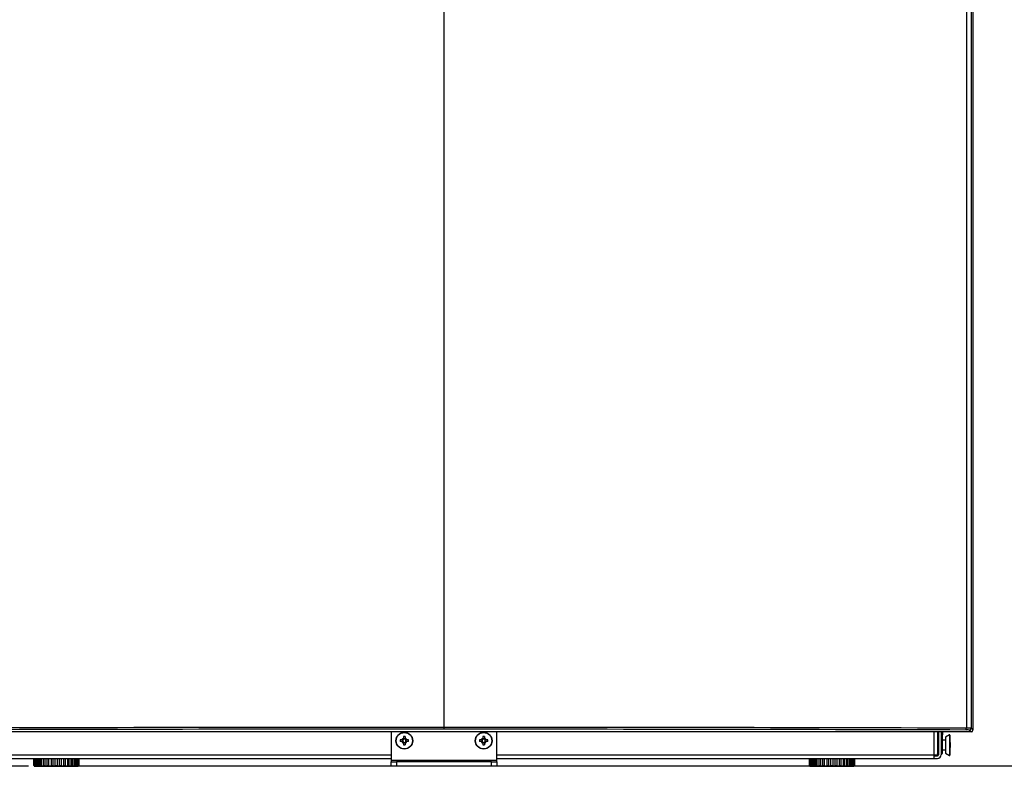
# Model space of a CAD drawing. Header units: millimetres. Extents: x 490 to 1310, y 147 to 543.
# Tile 13 of 30: x 873 to 984, y 147 to 232. Entities that reach past the tile are written whole.
import ezdxf

# ---------------------------------------------------------------- set-up
doc = ezdxf.new("R2010")
doc.units = ezdxf.units.MM
doc.layers.add('FactualArea', color=7, linetype='Continuous')
doc.styles.add('SEACAD_Arial', font='arial.ttf')
doc.dimstyles.new('Copie de ISO-25', dxfattribs={"dimtxt": 8, "dimasz": 2.5, "dimexe": 1.25, "dimexo": 0.625, "dimtad": 1, "dimdec": 0, "dimlfac": 5, "dimtxsty": 'SEACAD_Arial', "dimcen": 2.5, "dimclrd": 134, "dimclrt": 7, "dimadec": 0, "dimazin": 0, "dimtfac": 1, "dimtdec": 0, "dimtmove": 0, "dimatfit": 3, "dimfxl": 1, "dimarcsym": 0})

# ---------------------------------------------------------------- blocks, each defined once
blk = doc.blocks.new('*D44')
at = {"color": 0, "lineweight": -2, "transparency": 16777216}
for p, q in [((878.32, 345.94), (821.2, 345.94)), ((873.62, 147.04), (821.2, 147.04))]:
    blk.add_line(p, q, dxfattribs=at)
at = {"color": 134, "lineweight": -2, "transparency": 16777216}
blk.add_line((822.45, 149.54), (822.45, 343.44), dxfattribs=at)
at = {"color": 134, "transparency": 16777216}
for points in [[(822.03, 343.44), (822.86, 343.44), (822.45, 345.94)], [(822.03, 149.54), (822.86, 149.54), (822.45, 147.04)]]:
    blk.add_solid(points, dxfattribs=at)
at = {"layer": 'Defpoints', "color": 0, "transparency": 16777216}
for p in [(822.45, 345.94), (878.94, 345.94), (874.24, 147.04)]:
    blk.add_point(p, dxfattribs=at)
at = {"color": 7, "transparency": 16777216, "insert": (817.74, 246.49), "char_height": 8, "attachment_point": 5, "rotation": 90, "style": 'SEACAD_Arial'}
blk.add_mtext('995', dxfattribs=at)

msp = doc.modelspace()

# ---------------------------------------------------------------- linework, layer by layer
at = {"layer": 'FactualArea', "color": 7, "linetype": 'Continuous'}
for p, q in [((920.74, 151.45), (920.74, 261.43)), ((980, 261.52), (980, 151.36)), ((980.53, 261.53), (980.53, 151.35)), ((980.74, 233.4), (980.74, 151.14)), ((980.54, 150.94), (860.94, 150.94)), ((914.74, 150.94), (914.74, 147.74)), ((920.74, 151.25), (920.74, 151.45)), ((926.74, 147.74), (926.74, 150.94)), ((976.34, 148.34), (976.34, 150.94)), ((976.74, 150.94), (976.74, 148.34)), ((976.84, 150.94), (976.84, 148.34)), ((977.14, 150.84), (977.14, 150.6)), ((977.3, 150.84), (977.3, 150.6)), ((980.54, 150.94), (980.33, 151.15)), ((980.53, 151.35), (980.74, 151.14)), ((915.98, 150.04), (915.78, 150.04)), ((915.98, 149.84), (915.78, 149.84)), ((915.98, 150.04), (916.09, 150.04)), ((915.98, 149.84), (916.09, 149.84)), ((916.09, 150.04), (916.08, 150.04)), ((916.08, 150.02), (916.08, 150.04)), ((916.08, 149.84), (916.08, 149.86)), ((916.09, 149.84), (916.08, 149.84)), ((916.14, 150.41), (916.14, 150.21)), ((916.14, 150.09), (916.14, 150.21)), ((916.14, 150.11), (916.17, 150.11)), ((916.14, 149.67), (916.14, 149.79)), ((916.17, 149.77), (916.14, 149.77)), ((916.32, 150.11), (916.34, 150.11)), ((916.34, 149.77), (916.32, 149.77)), ((916.34, 150.41), (916.34, 150.21)), ((916.34, 150.09), (916.34, 150.21)), ((916.34, 149.67), (916.34, 149.79)), ((916.4, 150.04), (916.51, 150.04)), ((916.41, 150.04), (916.4, 150.04)), ((916.4, 149.84), (916.51, 149.84)), ((916.41, 149.84), (916.4, 149.84)), ((916.41, 150.04), (916.41, 150.02)), ((916.41, 149.86), (916.41, 149.84)), ((916.71, 150.04), (916.51, 150.04)), ((916.71, 149.84), (916.51, 149.84)), ((924.98, 150.04), (924.78, 150.04)), ((924.98, 149.84), (924.78, 149.84)), ((924.98, 150.04), (925.09, 150.04)), ((924.98, 149.84), (925.09, 149.84)), ((925.09, 150.04), (925.08, 150.04)), ((925.08, 150.02), (925.08, 150.04)), ((925.08, 149.84), (925.08, 149.86)), ((925.09, 149.84), (925.08, 149.84)), ((925.14, 150.41), (925.14, 150.21)), ((925.14, 150.09), (925.14, 150.21)), ((925.14, 150.11), (925.17, 150.11)), ((925.14, 149.67), (925.14, 149.79)), ((925.17, 149.77), (925.14, 149.77)), ((925.32, 150.11), (925.34, 150.11)), ((925.34, 149.77), (925.32, 149.77)), ((925.34, 150.41), (925.34, 150.21)), ((925.34, 150.09), (925.34, 150.21)), ((925.34, 149.67), (925.34, 149.79)), ((925.4, 150.04), (925.51, 150.04)), ((925.4, 149.84), (925.51, 149.84)), ((925.41, 150.04), (925.41, 150.02)), ((925.41, 149.86), (925.41, 149.84)), ((925.71, 150.04), (925.51, 150.04)), ((925.71, 149.84), (925.51, 149.84)), ((976.84, 149.76), (976.74, 149.76)), ((977.14, 150.6), (977.14, 150.16)), ((977.3, 150.6), (977.14, 150.6)), ((977.14, 150.16), (977.14, 148.34)), ((977.3, 148.5), (977.3, 150.6)), ((977.62, 149.99), (977.3, 149.99)), ((978.08, 150.61), (977.62, 150.34)), ((977.62, 150.34), (977.62, 148.54)), ((978.08, 150.61), (978.08, 148.27)), ((978.14, 150.57), (978.14, 148.31)), ((916.14, 149.67), (916.14, 149.47)), ((916.34, 149.67), (916.34, 149.47)), ((925.14, 149.67), (925.14, 149.47)), ((925.34, 149.67), (925.34, 149.47)), ((976.74, 149.12), (976.84, 149.12)), ((976.84, 148.74), (976.74, 148.74)), ((977.3, 148.89), (977.62, 148.89)), ((865.14, 148.34), (914.74, 148.34)), ((865.14, 147.94), (914.74, 147.94)), ((874.15, 147.94), (874.15, 147.14)), ((874.2, 147.94), (874.2, 147.14)), ((874.31, 147.94), (874.31, 147.14)), ((874.34, 147.94), (874.34, 147.14)), ((874.48, 147.94), (874.48, 147.14)), ((874.57, 147.94), (874.57, 147.14)), ((874.72, 147.94), (874.72, 147.14)), ((874.88, 147.94), (874.88, 147.14)), ((875.05, 147.94), (875.05, 147.14)), ((875.26, 147.94), (875.26, 147.14)), ((875.44, 147.94), (875.44, 147.14)), ((875.69, 147.94), (875.69, 147.14)), ((875.88, 147.94), (875.88, 147.14)), ((876.16, 147.94), (876.16, 147.14)), ((876.36, 147.94), (876.36, 147.14)), ((876.64, 147.14), (876.64, 147.94)), ((876.84, 147.94), (876.84, 147.14)), ((877.13, 147.14), (877.13, 147.94)), ((877.33, 147.14), (877.33, 147.94)), ((877.61, 147.14), (877.61, 147.94)), ((877.8, 147.14), (877.8, 147.94)), ((878.05, 147.14), (878.05, 147.94)), ((878.23, 147.14), (878.23, 147.94)), ((878.44, 147.14), (878.44, 147.94)), ((878.61, 147.14), (878.61, 147.94)), ((878.77, 147.14), (878.77, 147.94)), ((878.92, 147.14), (878.92, 147.94)), ((879.01, 147.14), (879.01, 147.94)), ((879.15, 147.14), (879.15, 147.94)), ((879.18, 147.14), (879.18, 147.94)), ((879.29, 147.14), (879.29, 147.94)), ((879.34, 147.14), (879.34, 147.94)), ((914.74, 147.74), (926.74, 147.74)), ((914.74, 147.74), (914.74, 147.54)), ((914.74, 147.54), (915.34, 147.54)), ((914.74, 147.04), (914.74, 147.54)), ((926.14, 147.54), (915.34, 147.54)), ((915.34, 147.54), (915.34, 147.04)), ((926.14, 147.04), (926.14, 147.54)), ((926.14, 147.54), (926.74, 147.54)), ((926.74, 148.34), (976.34, 148.34)), ((926.74, 147.94), (976.34, 147.94)), ((926.74, 147.54), (926.74, 147.74)), ((926.74, 147.54), (926.74, 147.04)), ((962.15, 147.94), (962.15, 147.14)), ((962.2, 147.94), (962.2, 147.14)), ((962.31, 147.94), (962.31, 147.14)), ((962.34, 147.94), (962.34, 147.14)), ((962.48, 147.94), (962.48, 147.14)), ((962.57, 147.94), (962.57, 147.14)), ((962.72, 147.94), (962.72, 147.14)), ((962.88, 147.94), (962.88, 147.14)), ((963.05, 147.94), (963.05, 147.14)), ((963.26, 147.94), (963.26, 147.14)), ((963.44, 147.94), (963.44, 147.14)), ((963.69, 147.94), (963.69, 147.14)), ((963.88, 147.94), (963.88, 147.14)), ((964.16, 147.94), (964.16, 147.14)), ((964.36, 147.94), (964.36, 147.14)), ((964.64, 147.14), (964.64, 147.94)), ((964.84, 147.94), (964.84, 147.14)), ((965.13, 147.14), (965.13, 147.94)), ((965.33, 147.14), (965.33, 147.94)), ((965.61, 147.14), (965.61, 147.94)), ((965.8, 147.14), (965.8, 147.94)), ((966.05, 147.14), (966.05, 147.94)), ((966.23, 147.14), (966.23, 147.94)), ((966.44, 147.14), (966.44, 147.94)), ((966.61, 147.14), (966.61, 147.94)), ((966.77, 147.14), (966.77, 147.94)), ((966.92, 147.14), (966.92, 147.94)), ((967.01, 147.14), (967.01, 147.94)), ((967.15, 147.14), (967.15, 147.94)), ((967.18, 147.14), (967.18, 147.94)), ((967.29, 147.14), (967.29, 147.94)), ((967.34, 147.14), (967.34, 147.94)), ((976.34, 147.94), (976.34, 148.34)), ((976.34, 148.34), (976.74, 148.34)), ((976.34, 148.24), (976.74, 148.24)), ((976.34, 147.94), (976.74, 147.94)), ((977.14, 148.5), (977.3, 148.5)), ((977.62, 148.54), (978.08, 148.27)), ((874.2, 147.14), (874.15, 147.14)), ((874.2, 147.14), (874.31, 147.14)), ((874.24, 147.14), (874.24, 147.04)), ((874.24, 147.04), (879.24, 147.04)), ((1042.8, 147.04), (874.24, 147.04)), ((874.34, 147.14), (874.48, 147.14)), ((874.57, 147.14), (874.72, 147.14)), ((874.88, 147.14), (875.05, 147.14)), ((875.26, 147.14), (875.44, 147.14)), ((875.69, 147.14), (875.88, 147.14)), ((876.16, 147.14), (876.36, 147.14)), ((876.64, 147.14), (876.84, 147.14)), ((877.13, 147.14), (877.33, 147.14)), ((877.61, 147.14), (877.8, 147.14)), ((878.05, 147.14), (878.23, 147.14)), ((878.44, 147.14), (878.61, 147.14)), ((878.77, 147.14), (878.92, 147.14)), ((879.01, 147.14), (879.15, 147.14)), ((879.18, 147.14), (879.29, 147.14)), ((879.24, 147.04), (879.24, 147.14)), ((879.29, 147.14), (879.34, 147.14)), ((915.34, 147.04), (914.74, 147.04)), ((926.14, 147.04), (915.34, 147.04)), ((926.74, 147.04), (926.14, 147.04)), ((962.2, 147.14), (962.15, 147.14)), ((962.2, 147.14), (962.31, 147.14)), ((962.24, 147.14), (962.24, 147.04)), ((962.24, 147.04), (967.24, 147.04)), ((962.34, 147.14), (962.48, 147.14)), ((962.57, 147.14), (962.72, 147.14)), ((962.88, 147.14), (963.05, 147.14)), ((963.26, 147.14), (963.44, 147.14)), ((963.69, 147.14), (963.88, 147.14)), ((964.16, 147.14), (964.36, 147.14)), ((964.64, 147.14), (964.84, 147.14)), ((965.13, 147.14), (965.33, 147.14)), ((965.61, 147.14), (965.8, 147.14)), ((966.05, 147.14), (966.23, 147.14)), ((966.44, 147.14), (966.61, 147.14)), ((966.77, 147.14), (966.92, 147.14)), ((967.01, 147.14), (967.15, 147.14)), ((967.18, 147.14), (967.29, 147.14)), ((967.24, 147.04), (967.24, 147.14)), ((967.29, 147.14), (967.34, 147.14))]:
    msp.add_line(p, q, dxfattribs=at)
for centre, radius in [((916.24, 149.94), 0.95), ((916.24, 149.94), 0.924), ((925.24, 149.94), 0.95), ((925.24, 149.94), 0.924)]:
    msp.add_circle(centre, radius, dxfattribs=at)
for centre, radius, start, end in [((920.69, -20528.52), 20679.97, 89.999856, 90.164018), ((920.8, -20528.52), 20679.97, 89.835982, 90.000144), ((920.8, -20513.54), 20664.78, 89.835922, 90.000144), ((977.4, 150.84), 0.26, 157.3801, 180), ((977.4, 150.84), 0.1, 90, 180), ((919.79, 149.94), 4.02, 178.573, 181.427), ((916.24, 149.94), 0.285, 110.5738, 159.4262), ((916.24, 149.94), 0.285, 200.5738, 249.4262), ((916.24, 149.94), 0.184, 154.6361, 205.3639), ((916.24, 149.94), 0.184, 122.9714, 147.0286), ((916.24, 149.94), 0.184, 212.9714, 237.0286), ((916.24, 146.39), 4.02, 88.573, 91.427), ((916.24, 149.94), 0.184, 64.6361, 115.3639), ((916.24, 149.94), 0.184, 244.6361, 295.3639), ((916.24, 149.94), 0.285, 20.5738, 69.4262), ((916.24, 149.94), 0.184, 32.9714, 57.0286), ((916.24, 149.94), 0.285, 290.5738, 339.4262), ((916.24, 149.94), 0.184, 302.9714, 327.0286), ((916.24, 149.94), 0.184, 334.6361, 25.3639), ((912.7, 149.94), 4.02, 358.573, 1.427), ((928.79, 149.94), 4.02, 178.573, 181.427), ((925.24, 149.94), 0.285, 110.5738, 159.4262), ((925.24, 149.94), 0.285, 200.5738, 249.4262), ((925.24, 149.94), 0.184, 154.6361, 205.3639), ((925.24, 149.94), 0.184, 122.9714, 147.0286), ((925.24, 149.94), 0.184, 212.9714, 237.0286), ((925.24, 146.39), 4.02, 88.573, 91.427), ((925.24, 149.94), 0.184, 64.6361, 115.3639), ((925.24, 149.94), 0.184, 244.6361, 295.3639), ((925.24, 149.94), 0.285, 20.5738, 69.4262), ((925.24, 149.94), 0.184, 32.9714, 57.0286), ((925.24, 149.94), 0.285, 290.5738, 339.4262), ((925.24, 149.94), 0.184, 302.9714, 327.0286), ((925.24, 149.94), 0.184, 334.6361, 25.3639), ((921.7, 149.94), 4.02, 358.573, 1.427), ((978.1, 150.57), 0.04, 0, 120), ((977.12, 149.44), 1.1, 338.2959, 21.7041), ((916.24, 153.49), 4.02, 268.573, 271.427), ((925.24, 153.49), 4.02, 268.573, 271.427), ((976.44, 148.74), 0.4, 318.5904, 0), ((976.74, 148.34), 0.4, 270, 0), ((976.74, 148.34), 0.1, 270, 0), ((978.1, 148.31), 0.04, 240, 0)]:
    msp.add_arc(centre, radius, start, end, dxfattribs=at)
for centre, major_axis, ratio, start_param, end_param in [((920.65, 134.03), (597.81, 0), 0.028807, 1.570642, 1.669882), ((979.97, 151.36), (-0.001, -0.2), 0.108881, 0.026337, 1.571109), ((979.93, 151.15), (0.4, 0), 0.026186, 0.02618, 1.461698), ((979.93, 151.35), (0.6, 0), 0.017457, 0.02618, 1.461698), ((980.33, 151.35), (-0.141, -0.141), 0.999315, 0.785741, 2.355852), ((980.54, 151.14), (-0.142, 0.142), 0.999315, 2.356537, 3.926648), ((916.2, 149.94), (0.146, 0), 0.949768, 2.538414, 3.744772), ((916.24, 149.99), (0, -0.146), 0.949768, 2.538414, 3.744772), ((916.24, 149.89), (0, 0.146), 0.949768, 2.538414, 3.744772), ((916.29, 149.94), (-0.146, 0), 0.949768, 2.538414, 3.744772), ((925.2, 149.94), (0.146, 0), 0.949768, 2.538414, 3.744772), ((925.24, 149.99), (0, -0.146), 0.949768, 2.538414, 3.744772), ((925.24, 149.89), (0, 0.146), 0.949768, 2.538414, 3.744772), ((925.29, 149.94), (-0.146, 0), 0.949768, 2.538414, 3.744772)]:
    msp.add_ellipse(centre, major_axis=major_axis, ratio=ratio, start_param=start_param, end_param=end_param, dxfattribs=at)

# ---------------------------------------------------------------- dimensions: what is measured, and where the dimension line sits
dim = msp.add_linear_dim(base=(822.4469927, 345.9397505), p1=(874.2446819, 147.0397503), p2=(878.944683, 345.9397505), angle=90, dimstyle='Copie de ISO-25')
dim.commit()
dim.dimension.update_dxf_attribs({"geometry": '*D44', "text_midpoint": (817.7374088, 246.4897504)})

doc.saveas('drawing.dxf')
